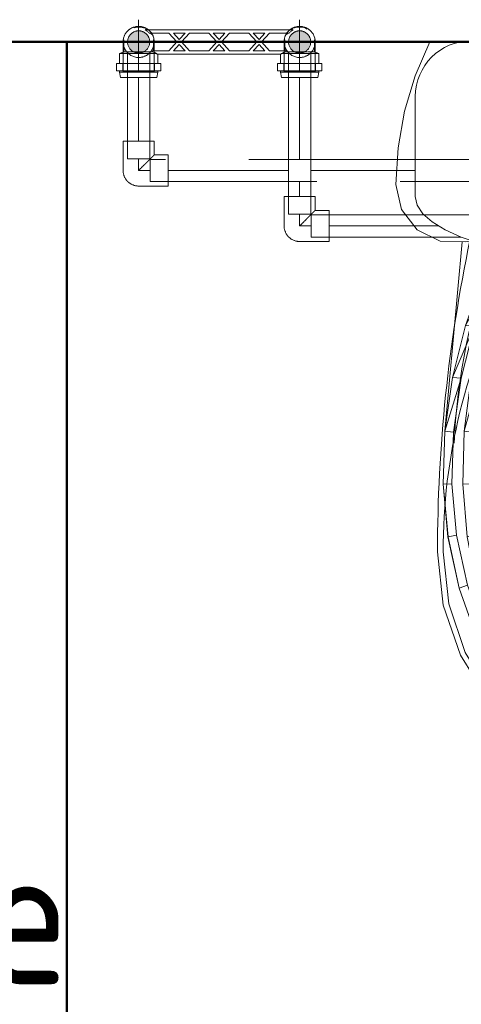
# Model space of a CAD drawing. Header units: millimetres. Extents: x 26623 to 48924, y 4737 to 39091.
# Tile 71 of 91: x 38324 to 38722, y 36641 to 37528. Entities that reach past the tile are written whole.
import ezdxf

# ---------------------------------------------------------------- set-up
doc = ezdxf.new("R2010")
doc.units = ezdxf.units.MM
for name, pattern in [('ADSK_Осевая', [700, 500, -100, 0, -100]), ('ADSK_Скрыто', [300, 150, -150]), ('ADSK_Штриховая_ш3 п1_5', [225, 150, -75])]:
    doc.linetypes.add(name, pattern=pattern)
for name, color, linetype, lineweight in [('A-DETL-____-HDLN', 90, 'ADSK_Скрыто', 9), ('A-DETL-____-MBND', 5, 'ADSK_Штриховая_ш3 п1_5', 20), ('A-PART-____-MCUT', 2, 'Continuous', 50), ('A-PART-____-OTLN', 2, 'Continuous', 20), ('A-WALL-____-MCUT', 113, 'Continuous', 50), ('A-WALL-____-OTLN', 113, 'Continuous', 20), ('M-EQPM-____-OTLN', 50, 'Continuous', 20), ('P-PIPE-____-CNTR', 3, 'ADSK_Осевая', 20), ('P-PIPE-____-IDEN', 2, 'Continuous', 20), ('P-PIPE-____-OTLN', 3, 'Continuous', 20), ('P-SANR-FIXT-OTLN', 6, 'Continuous', 20)]:
    doc.layers.add(name, color=color, linetype=linetype, lineweight=lineweight)
doc.styles.add('GOST Common', font='GOST_Common.ttf', dxfattribs={"width": 0.9, "height": 125})

# ---------------------------------------------------------------- blocks, each defined once
blk = doc.blocks.new('Прямая форма - Masonry Block - Structural-612305-В_Этаж 03_Водопровод')
at = {"layer": 'A-WALL-____-MCUT', "color": 9}
blk.add_line((2035.06, -400), (3177, -400), dxfattribs=at)
blk = doc.blocks.new('Прямая форма - SW - 004-612307-В_Этаж 03_Водопровод')
blk.add_blockref('Прямая форма - Masonry Block - Structural-612305-В_Этаж 03_Водопровод', (0, 0))
blk = doc.blocks.new('Family - Masonry Block - Structural-612315-В_Этаж 03_Водопровод')
at = {"layer": 'A-PART-____-MCUT', "color": 9}
blk.add_line((2035.06, -400), (3177, -400), dxfattribs=at)
blk = doc.blocks.new('Прямая форма - V line-609012-В_Этаж 03_Водопровод')
at = {"layer": 'M-EQPM-____-OTLN', "color": 253}
for p, q in [((-186.77, 0), (-200.07, -30.54)), ((200.07, -30.54), (186.77, 0)), ((-200.07, -30.54), (-209.71, -62.43)), ((209.71, -62.43), (200.07, -30.54)), ((-8.33, -62.51), (-5.74, -61.12)), ((-5.74, -61.12), (-2.93, -60.27)), ((-2.93, -60.27), (0, -59.98)), ((0, -59.98), (2.93, -60.27)), ((2.93, -60.27), (5.74, -61.12)), ((5.74, -61.12), (8.33, -62.51)), ((-209.71, -62.43), (-215.55, -95.22)), ((-14.71, -72.05), (-13.86, -69.24)), ((-13.86, -69.24), (-12.47, -66.65)), ((-12.47, -66.65), (-10.61, -64.38)), ((-10.61, -64.38), (-8.33, -62.51)), ((8.33, -62.51), (10.61, -64.38)), ((10.61, -64.38), (12.47, -66.65)), ((12.47, -66.65), (13.86, -69.24)), ((13.86, -69.24), (14.71, -72.05)), ((215.54, -95.22), (209.71, -62.43)), ((-15, -74.98), (-14.71, -72.05)), ((-14.71, -77.9), (-15, -74.98)), ((-13.86, -80.72), (-14.71, -77.9)), ((14.71, -77.9), (13.86, -80.72)), ((14.71, -72.05), (15, -74.98)), ((15, -74.98), (14.71, -77.9)), ((-12.47, -83.31), (-13.86, -80.72)), ((-10.61, -85.58), (-12.47, -83.31)), ((-8.33, -87.45), (-10.61, -85.58)), ((-5.74, -88.83), (-8.33, -87.45)), ((8.33, -87.45), (5.74, -88.83)), ((10.61, -85.58), (8.33, -87.45)), ((12.47, -83.31), (10.61, -85.58)), ((13.86, -80.72), (12.47, -83.31)), ((-215.55, -95.22), (-217.5, -128.48)), ((-2.93, -89.69), (-5.74, -88.83)), ((0, -89.98), (-2.93, -89.69)), ((2.93, -89.69), (0, -89.98)), ((5.74, -88.83), (2.93, -89.69)), ((217.5, -128.48), (215.54, -95.22)), ((-217.5, -128.48), (-212.43, -150.98)), ((212.43, -150.98), (217.5, -128.48)), ((-212.43, -150.98), (-198.21, -169.15)), ((198.21, -169.15), (212.43, -150.98)), ((-116.22, -173.17), (-77.64, -168.31)), ((-38.87, -165.39), (-77.64, -168.31)), ((0, -164.42), (-38.87, -165.39)), ((0, -164.42), (38.87, -165.39)), ((38.87, -165.39), (77.64, -168.31)), ((77.64, -168.31), (116.21, -173.17)), ((-198.21, -169.15), (-177.57, -179.47)), ((-154.5, -179.95), (-116.22, -173.17)), ((-138.72, -210.15), (-110.19, -172.93)), ((-138.72, -210.15), (-108.94, -172.93)), ((-108.94, -172.93), (-130.06, -210.21)), ((-119.56, -210.15), (-99.17, -172.93)), ((-119.56, -210.15), (-98.05, -172.93)), ((-98.05, -172.93), (-117.06, -210.21)), ((-108.94, -172.93), (-110.19, -172.93)), ((-108.94, -172.93), (-99.17, -172.93)), ((-98.05, -172.93), (-99.17, -172.93)), ((98.05, -172.93), (-98.05, -172.93)), ((117.06, -210.21), (98.05, -172.93)), ((98.05, -172.93), (99.17, -172.93)), ((99.17, -172.93), (119.56, -210.15)), ((99.17, -172.93), (117.06, -210.21)), ((99.17, -172.93), (108.94, -172.93)), ((108.94, -172.93), (110.19, -172.93)), ((130.06, -210.21), (108.94, -172.93)), ((110.19, -172.93), (138.72, -210.15)), ((110.19, -172.93), (130.06, -210.21)), ((116.21, -173.17), (154.5, -179.95)), ((177.57, -179.47), (198.21, -169.15)), ((-177.57, -179.47), (-154.5, -179.95)), ((-157.76, -179.88), (-173.53, -350.38)), ((154.5, -179.95), (177.57, -179.47)), ((157.76, -179.88), (173.53, -350.38)), ((-154.87, -255.25), (-138.72, -210.15)), ((-154.87, -255.25), (-130.06, -210.21)), ((-130.06, -210.21), (-146.69, -255.52)), ((-139.38, -255.25), (-119.56, -210.15)), ((-139.38, -255.25), (-117.06, -210.21)), ((-130.06, -210.21), (-138.72, -210.15)), ((-117.06, -210.21), (-132.02, -255.52)), ((-117.06, -210.21), (-119.56, -210.15)), ((117.06, -210.21), (119.56, -210.15)), ((132.02, -255.52), (117.06, -210.21)), ((119.56, -210.15), (139.38, -255.25)), ((119.56, -210.15), (132.02, -255.52)), ((130.06, -210.21), (138.72, -210.15)), ((146.69, -255.52), (130.06, -210.21)), ((138.72, -210.15), (154.87, -255.25)), ((138.72, -210.15), (146.69, -255.52)), ((-166.47, -302.2), (-154.87, -255.25)), ((-166.47, -302.2), (-146.69, -255.52)), ((-146.69, -255.52), (-158.59, -302.78)), ((-146.69, -255.52), (-154.87, -255.25)), ((-149.82, -302.2), (-139.38, -255.25)), ((-149.82, -302.2), (-132.02, -255.52)), ((-132.02, -255.52), (-142.73, -302.78)), ((-132.02, -255.52), (-139.38, -255.25)), ((132.02, -255.52), (139.38, -255.25)), ((142.73, -302.78), (132.02, -255.52)), ((139.38, -255.25), (149.82, -302.2)), ((139.38, -255.25), (142.73, -302.78)), ((146.69, -255.52), (154.87, -255.25)), ((158.59, -302.78), (146.69, -255.52)), ((154.87, -255.25), (166.47, -302.2)), ((154.87, -255.25), (158.59, -302.78)), ((-173.35, -350.38), (-166.47, -302.2)), ((-173.35, -350.38), (-158.59, -302.78)), ((-158.59, -302.78), (-166.47, -302.2)), ((-158.59, -302.78), (-165.6, -351.35)), ((-156.01, -350.38), (-149.82, -302.2)), ((-156.01, -350.38), (-142.73, -302.78)), ((-142.73, -302.78), (-149.82, -302.2)), ((-142.73, -302.78), (-149.04, -351.35)), ((142.73, -302.78), (149.82, -302.2)), ((149.04, -351.35), (142.73, -302.78)), ((149.82, -302.2), (149.04, -351.35)), ((149.82, -302.2), (156.01, -350.38)), ((158.59, -302.78), (166.47, -302.2)), ((165.6, -351.35), (158.59, -302.78)), ((166.47, -302.2), (165.6, -351.35)), ((166.47, -302.2), (173.35, -350.38)), ((-173.53, -350.38), (-175.01, -398.05)), ((-174.82, -398.05), (-173.35, -350.38)), ((-165.6, -351.35), (-173.35, -350.38)), ((-165.6, -351.35), (-167.04, -397.73)), ((-157.34, -398.05), (-156.01, -350.38)), ((-149.04, -351.35), (-156.01, -350.38)), ((-149.04, -351.35), (-150.33, -397.73)), ((149.04, -351.35), (156.01, -350.38)), ((150.33, -397.73), (149.04, -351.35)), ((156.01, -350.38), (157.34, -398.05)), ((165.6, -351.35), (173.35, -350.38)), ((167.04, -397.73), (165.6, -351.35)), ((173.35, -350.38), (174.82, -398.05)), ((173.53, -350.38), (175.01, -398.05)), ((-175.01, -398.05), (-170.65, -445.48)), ((-167.04, -397.73), (-174.82, -398.05)), ((-170.47, -445.48), (-174.82, -398.05)), ((-162.8, -443.89), (-167.04, -397.73)), ((-150.33, -397.73), (-157.34, -398.05)), ((-153.43, -445.48), (-157.34, -398.05)), ((-150.33, -397.73), (-146.52, -443.89)), ((146.52, -443.89), (150.33, -397.73)), ((150.33, -397.73), (157.34, -398.05)), ((157.34, -398.05), (153.43, -445.48)), ((167.04, -397.73), (162.8, -443.89)), ((167.04, -397.73), (174.82, -398.05)), ((174.82, -398.05), (170.47, -445.48)), ((170.65, -445.48), (175.01, -398.05)), ((-170.65, -445.48), (-160.56, -491.73)), ((-162.8, -443.89), (-170.47, -445.48)), ((-160.39, -491.73), (-170.47, -445.48)), ((-162.8, -443.89), (-152.99, -488.9)), ((-146.52, -443.89), (-153.43, -445.48)), ((-144.35, -491.73), (-153.43, -445.48)), ((-146.52, -443.89), (-137.69, -488.9)), ((137.69, -488.9), (146.52, -443.89)), ((153.43, -445.48), (144.35, -491.73)), ((146.52, -443.89), (153.43, -445.48)), ((152.99, -488.9), (162.8, -443.89)), ((170.47, -445.48), (160.39, -491.73)), ((160.56, -491.73), (170.65, -445.48)), ((162.8, -443.89), (170.47, -445.48)), ((-160.56, -491.73), (-144.93, -535.85)), ((-152.99, -488.9), (-160.39, -491.73)), ((-144.77, -535.85), (-160.39, -491.73)), ((-137.79, -531.84), (-152.99, -488.9)), ((-137.69, -488.9), (-144.35, -491.73)), ((-130.3, -530.17), (-144.35, -491.73)), ((-137.69, -488.9), (-124.01, -531.84)), ((-130.3, -530.17), (-137.69, -488.9)), ((124.01, -531.84), (137.69, -488.9)), ((144.35, -491.73), (124.01, -531.84)), ((144.35, -491.73), (130.3, -530.17)), ((137.69, -488.9), (144.35, -491.73)), ((137.79, -531.84), (152.99, -488.9)), ((160.39, -491.73), (144.77, -535.85)), ((144.93, -535.85), (160.56, -491.73)), ((152.99, -488.9), (160.39, -491.73)), ((-107.6, -565.05), (-130.3, -530.17)), ((-124.01, -531.84), (-130.3, -530.17)), ((130.3, -530.17), (102.41, -572.6)), ((130.3, -530.17), (107.6, -565.05)), ((124.01, -531.84), (130.3, -530.17)), ((-144.93, -535.85), (-119.68, -578.68)), ((-137.79, -531.84), (-144.77, -535.85)), ((-119.55, -578.68), (-144.77, -535.85)), ((-113.79, -572.6), (-137.79, -531.84)), ((-124.01, -531.84), (-102.41, -572.6)), ((-107.6, -565.05), (-124.01, -531.84)), ((102.41, -572.6), (124.01, -531.84)), ((113.79, -572.6), (137.79, -531.84)), ((144.77, -535.85), (119.55, -578.68)), ((119.68, -578.68), (144.93, -535.85)), ((137.79, -531.84), (144.77, -535.85)), ((-102.41, -572.6), (-107.6, -565.05)), ((107.6, -565.05), (102.41, -572.6)), ((-113.79, -572.6), (-119.55, -578.68)), ((-81.08, -604.17), (-113.79, -572.6)), ((-102.41, -572.6), (-72.97, -604.17)), ((102.41, -572.6), (72.97, -604.17)), ((81.08, -604.17), (113.79, -572.6)), ((113.79, -572.6), (119.55, -578.68)), ((-119.68, -578.68), (-85.27, -611.85)), ((-85.18, -611.85), (-119.55, -578.68)), ((119.55, -578.68), (85.18, -611.85)), ((85.27, -611.85), (119.68, -578.68)), ((-81.08, -604.17), (-85.18, -611.85)), ((-42.15, -624.14), (-81.08, -604.17)), ((-72.97, -604.17), (-37.94, -624.14)), ((72.97, -604.17), (37.94, -624.14)), ((42.15, -624.14), (81.08, -604.17)), ((81.08, -604.17), (85.18, -611.85)), ((-85.27, -611.85), (-44.33, -632.83)), ((-44.29, -632.83), (-85.18, -611.85)), ((85.18, -611.85), (44.29, -632.83)), ((44.33, -632.83), (85.27, -611.85)), ((-42.15, -624.14), (-44.29, -632.83)), ((0, -630.97), (-42.15, -624.14)), ((-37.94, -624.14), (0, -630.97)), ((0, -630.97), (37.94, -624.14)), ((0, -630.97), (42.15, -624.14)), ((42.15, -624.14), (44.29, -632.83)), ((-44.33, -632.83), (0, -640)), ((0, -640), (-44.29, -632.83)), ((0, -630.97), (0, -640)), ((0, -640), (44.33, -632.83)), ((44.29, -632.83), (0, -640))]:
    blk.add_line(p, q, dxfattribs=at)
blk = doc.blocks.new('Прямая форма - FU - 053-612336-В_Этаж 03_Водопровод')
blk.add_blockref('Прямая форма - V line-609012-В_Этаж 03_Водопровод', (0, 0))
blk = doc.blocks.new('Прямая форма - V line-613121-В_Этаж 03_Водопровод')
at = {"layer": 'A-WALL-____-MCUT', "color": 9}
for p, q in [((3036.77, 100), (400, 100)), ((400, 100), (400, 0))]:
    blk.add_line(p, q, dxfattribs=at)
blk = doc.blocks.new('Прямая форма - SW - 016-613122-В_Этаж 03_Водопровод')
blk.add_blockref('Прямая форма - V line-613121-В_Этаж 03_Водопровод', (0, 0))
blk = doc.blocks.new('V line_ifc_RVT-1-В_Этаж 03_Водопровод')
at = {"layer": 'A-PART-____-OTLN', "color": 253, "lineweight": 20}
blk.add_blockref('Family - Masonry Block - Structural-612315-В_Этаж 03_Водопровод', (36223.24, 37907.63), dxfattribs=at)
at = {"layer": 'A-WALL-____-OTLN', "color": 253, "lineweight": 20}
blk.add_blockref('Прямая форма - SW - 004-612307-В_Этаж 03_Водопровод', (36223.24, 37907.63), dxfattribs=at)
at = {"layer": 'A-WALL-____-OTLN', "color": 253, "lineweight": 20, "rotation": 270}
blk.add_blockref('Прямая форма - SW - 016-613122-В_Этаж 03_Водопровод', (38266.42, 37907.63), dxfattribs=at)
at = {"layer": 'M-EQPM-____-OTLN', "color": 253, "lineweight": 20}
blk.add_blockref('Прямая форма - FU - 053-612336-В_Этаж 03_Водопровод', (38880.32, 37507.63), dxfattribs=at)
blk = doc.blocks.new('ADSK_Полипропилен_Отвод - Универсальный-V33-В_Этаж 03_Водопровод')
at = {"layer": 'A-DETL-____-MBND', "color": 150}
for p, q in [((0, 14), (-26.5, 14)), ((-26.5, 14), (-26.5, -14)), ((14, -26.5), (14, 0)), ((-26.5, -14), (-14, -14)), ((-14, -14), (-14, -26.5)), ((-14, -26.5), (14, -26.5))]:
    blk.add_line(p, q, dxfattribs=at)
at = {"layer": 'A-DETL-____-MBND', "color": 150, "flags": 128}
blk.add_lwpolyline([(14, 0), (13.99, 0.56), (13.96, 1.12), (13.9, 1.68), (13.82, 2.23), (13.72, 2.78), (13.6, 3.33), (13.45, 3.87), (13.29, 4.4), (13.1, 4.93), (12.89, 5.45), (12.67, 5.96), (12.42, 6.46), (12.15, 6.96), (11.86, 7.44), (11.55, 7.9), (11.23, 8.36), (10.89, 8.8), (10.53, 9.23), (10.15, 9.64), (9.75, 10.04), (9.34, 10.43), (8.92, 10.79), (8.48, 11.14), (8.03, 11.47), (7.56, 11.78), (7.09, 12.07), (6.6, 12.35), (6.1, 12.6), (5.59, 12.84), (5.07, 13.05), (4.55, 13.24), (4.01, 13.41), (3.47, 13.56), (2.93, 13.69), (2.38, 13.8), (1.83, 13.88), (1.27, 13.94), (0.71, 13.98), (0.15, 14), (0, 14)], dxfattribs=at)
at = {"layer": 'A-DETL-____-MBND', "color": 150}
blk.add_open_spline([(-14, -14), (-13.99, -14), (-13.92, -13.93), (-13.71, -13.72), (-13.5, -13.5), (-13.23, -13.23), (-12.9, -12.91), (-12.53, -12.54), (-12.12, -12.12), (-11.69, -11.68), (-11.2, -11.2), (-10.69, -10.7), (-10.16, -10.16), (-9.62, -9.61), (-8.85, -8.85), (-8.05, -8.05), (-7.24, -7.23), (-6.4, -6.4), (-4.9, -4.9), (-2.69, -2.7), (-0.9, -0.89), (0, 0)], degree=3, knots=[0, 0, 0, 0, 0.071429, 0.107143, 0.142857, 0.178571, 0.214286, 0.25, 0.285714, 0.321429, 0.357143, 0.392857, 0.428571, 0.464286, 0.5, 0.571429, 0.607143, 0.642857, 0.714286, 0.857143, 1, 1, 1, 1], dxfattribs=at)
blk = doc.blocks.new('ADSK_Полипропилен_Отвод - Универсальный-V32-В_Этаж 03_Водопровод')
at = {"layer": 'A-DETL-____-MBND', "color": 220}
for p, q in [((0, 14), (-26.5, 14)), ((-26.5, 14), (-26.5, -14)), ((14, -26.5), (14, 0)), ((-26.5, -14), (-14, -14)), ((-14, -14), (-14, -26.5)), ((-14, -26.5), (14, -26.5))]:
    blk.add_line(p, q, dxfattribs=at)
at = {"layer": 'A-DETL-____-MBND', "color": 220, "flags": 128}
blk.add_lwpolyline([(14, 0), (13.99, 0.56), (13.96, 1.12), (13.9, 1.68), (13.82, 2.23), (13.72, 2.78), (13.6, 3.33), (13.45, 3.87), (13.29, 4.4), (13.1, 4.93), (12.89, 5.45), (12.67, 5.96), (12.42, 6.46), (12.15, 6.96), (11.86, 7.44), (11.55, 7.9), (11.23, 8.36), (10.89, 8.8), (10.53, 9.23), (10.15, 9.64), (9.75, 10.04), (9.34, 10.43), (8.92, 10.79), (8.48, 11.14), (8.03, 11.47), (7.56, 11.78), (7.09, 12.07), (6.6, 12.35), (6.1, 12.6), (5.59, 12.84), (5.07, 13.05), (4.55, 13.24), (4.01, 13.41), (3.47, 13.56), (2.93, 13.69), (2.38, 13.8), (1.83, 13.88), (1.27, 13.94), (0.71, 13.98), (0.15, 14), (0, 14)], dxfattribs=at)
at = {"layer": 'A-DETL-____-MBND', "color": 220}
blk.add_open_spline([(-14, -14), (-13.99, -14), (-13.92, -13.93), (-13.71, -13.72), (-13.5, -13.5), (-13.23, -13.23), (-12.9, -12.91), (-12.53, -12.54), (-12.12, -12.12), (-11.69, -11.68), (-11.2, -11.2), (-10.69, -10.7), (-10.16, -10.16), (-9.62, -9.61), (-8.85, -8.85), (-8.05, -8.05), (-7.24, -7.23), (-6.4, -6.4), (-4.9, -4.9), (-2.69, -2.7), (-0.9, -0.89), (0, 0)], degree=3, knots=[0, 0, 0, 0, 0.071429, 0.107143, 0.142857, 0.178571, 0.214286, 0.25, 0.285714, 0.321429, 0.357143, 0.392857, 0.428571, 0.464286, 0.5, 0.571429, 0.607143, 0.642857, 0.714286, 0.857143, 1, 1, 1, 1], dxfattribs=at)
blk = doc.blocks.new('ADSK_Унитаз напольный_ГОСТ 30493-2017 - Вертикальный выпуск-1631680-В_Этаж 03_Водопровод')
at = {"layer": 'A-DETL-____-HDLN', "flags": 128}
for points in [[(-0.53, 642.74), (-0.51, 642.74), (-0.48, 642.74), (-0.44, 642.74), (-0.39, 642.74), (-0.33, 642.74)], [(0.37, 642.74), (0.44, 642.74), (0.47, 642.74), (0.53, 642.74)]]:
    blk.add_lwpolyline(points, dxfattribs=at)
at = {"layer": 'P-SANR-FIXT-OTLN'}
for p, q in [((-115, 215), (115, 215)), ((-200, 140), (-200, 50)), ((200, 50), (200, 140)), ((-150, 0), (150, 0))]:
    blk.add_line(p, q, dxfattribs=at)
at = {"layer": 'P-SANR-FIXT-OTLN', "flags": 128}
for points in [[(180, 460), (174.77, 507.86), (159.38, 552.94), (134.73, 592.62), (102.25, 624.6), (63.83, 647), (21.7, 658.54), (-21.7, 658.54), (-63.83, 647), (-102.25, 624.6), (-134.73, 592.62), (-159.38, 552.94), (-174.77, 507.86), (-180, 460)], [(175, 460), (169.91, 506.67), (154.95, 550.62), (130.99, 589.31), (99.41, 620.48), (62.06, 642.33), (21.09, 653.58), (-21.09, 653.58), (-62.06, 642.33), (-99.41, 620.48), (-130.99, 589.31), (-154.95, 550.62), (-169.91, 506.67), (-175, 460)], [(-0.53, 642.74), (-0.51, 642.74), (-0.48, 642.74), (-0.44, 642.74), (-0.39, 642.74), (-0.33, 642.74)], [(0.37, 642.74), (0.44, 642.74), (0.47, 642.74), (0.53, 642.74)], [(-140.95, 220.5), (-147.19, 242.9), (-152.54, 265.53), (-156.97, 288.36), (-160.49, 311.34), (-163.08, 334.45), (-164.75, 357.65), (-164.88, 361.89)], [(164.92, 362.08), (163.67, 341.28), (161.35, 318.14), (158.1, 295.11), (153.94, 272.23), (148.86, 249.54), (142.88, 227.07), (140.95, 220.5)], [(-125.35, 186.66), (-127.92, 190.8), (-130.55, 195.45), (-133, 200.2), (-135.25, 205.04), (-137.3, 209.97), (-139.16, 214.97), (-140.82, 220.05), (-140.95, 220.5)], [(140.95, 220.5), (139.31, 215.41), (137.47, 210.4), (135.44, 205.47), (133.2, 200.62), (130.77, 195.86), (128.16, 191.21), (125.36, 186.66)], [(200, 140), (198.29, 147.83), (193.19, 155.53), (184.78, 162.96), (173.21, 170), (158.67, 176.53), (141.42, 182.43), (121.75, 187.6), (100, 191.96), (76.54, 195.43), (51.76, 197.96), (26.11, 199.49), (0, 200), (-26.11, 199.49), (-51.76, 197.96), (-76.54, 195.43), (-100, 191.96), (-121.75, 187.6), (-141.42, 182.43), (-158.67, 176.53), (-173.21, 170), (-184.78, 162.96), (-193.19, 155.53), (-198.29, 147.83), (-200, 140)]]:
    blk.add_lwpolyline(points, dxfattribs=at)
at = {"layer": 'P-SANR-FIXT-OTLN'}
for centre, radius, start, end in [((1182.5, 460), 1362.5, 180, 191.88598), ((355.21, 460), 530.21, 180, 207.52157), ((-355.21, 460), 530.21, 332.47843, 0), ((-1182.5, 460), 1362.5, 348.11402, 0), ((-150, 50), 50, 180, 270), ((150, 50), 50, 270, 0)]:
    blk.add_arc(centre, radius, start, end, dxfattribs=at)
blk = doc.blocks.new('VTp_724_0 Водорозетка двойная - VTp_724_0-V27-В_Этаж 03_Водопровод')
at = {"layer": 'A-DETL-____-HDLN'}
for p, q in [((-67.82, 8.8), (-77.18, 8.8)), ((77.18, 8.8), (67.82, 8.8))]:
    blk.add_line(p, q, dxfattribs=at)
at = {"layer": 'M-EQPM-____-OTLN'}
for p, q in [((-88.85, 32), (-89.75, 27.2)), ((-89.75, 27.2), (-89.75, 26.1)), ((-55.25, 27.2), (-89.75, 27.2)), ((-56.15, 32), (-88.85, 32)), ((-55.25, 27.2), (-56.15, 32)), ((-55.25, 26.1), (-55.25, 27.2)), ((56.15, 32), (55.25, 27.2)), ((55.25, 27.2), (55.25, 26.1)), ((89.75, 27.2), (55.25, 27.2)), ((88.85, 32), (56.15, 32)), ((89.75, 27.2), (88.85, 32)), ((89.75, 26.1), (89.75, 27.2)), ((-92.58, 26.1), (-86.7, 26.1)), ((-92.58, 19.4), (-92.58, 26.1)), ((-86.7, 19.4), (-92.58, 19.4)), ((-89.75, 19.4), (-89.75, 10.4)), ((-86.7, 26.1), (-72.5, 26.1)), ((-86.7, 19.4), (-86.7, 26.1)), ((-72.5, 19.4), (-86.7, 19.4)), ((-72.5, 26.1), (-58.3, 26.1)), ((-72.5, 19.4), (-72.5, 26.1)), ((-58.3, 19.4), (-72.5, 19.4)), ((-58.3, 26.1), (-52.42, 26.1)), ((-58.3, 26.1), (-58.3, 19.4)), ((-52.42, 19.4), (-58.3, 19.4)), ((-55.25, 11), (-55.25, 19.4)), ((-52.42, 19.4), (-52.42, 26.1)), ((52.42, 26.1), (58.3, 26.1)), ((52.42, 19.4), (52.42, 26.1)), ((58.3, 19.4), (52.42, 19.4)), ((55.25, 19.4), (55.25, 11)), ((58.3, 26.1), (72.5, 26.1)), ((58.3, 19.4), (58.3, 26.1)), ((72.5, 19.4), (58.3, 19.4)), ((72.5, 26.1), (86.7, 26.1)), ((72.5, 19.4), (72.5, 26.1)), ((86.7, 19.4), (72.5, 19.4)), ((86.7, 26.1), (92.58, 26.1)), ((86.7, 26.1), (86.7, 19.4)), ((92.58, 19.4), (86.7, 19.4)), ((89.75, 10.4), (89.75, 19.4)), ((92.58, 19.4), (92.58, 26.1)), ((-89.75, 10.4), (-85.9, 8.8)), ((-55.99, 10.4), (-89.75, 10.4)), ((55.99, 11), (-55.99, 11)), ((-55.99, 11), (-55.99, 10.4)), ((55.99, 10.4), (55.99, 11)), ((89.75, 10.4), (55.99, 10.4)), ((85.9, 8.8), (89.75, 10.4)), ((-85.9, 8.8), (-85.9, 0)), ((-79.78, 8.8), (-85.9, 8.8)), ((-77.23, 8.8), (-79.34, 8.8)), ((-60.07, 8.8), (-67.78, 8.8)), ((-60.07, 8.8), (-60.07, 8)), ((-60.07, 8), (-45.3, 8)), ((-59.1, 0), (-59.1, 8)), ((-45.3, 8), (-38.02, 0)), ((-36, 2.23), (-41.25, 8)), ((-41.25, 8), (-30.75, 8)), ((-30.75, 8), (-36, 2.23)), ((-33.98, 0), (-26.7, 8)), ((-26.7, 8), (-9.3, 8)), ((-9.3, 8), (-2.02, 0)), ((0, 2.23), (-5.25, 8)), ((-5.25, 8), (5.25, 8)), ((5.25, 8), (0, 2.23)), ((2.02, 0), (9.3, 8)), ((9.3, 8), (26.7, 8)), ((26.7, 8), (33.98, 0)), ((30.75, 8), (41.25, 8)), ((36, 2.23), (30.75, 8)), ((41.25, 8), (36, 2.23)), ((38.02, 0), (45.3, 8)), ((45.3, 8), (60.07, 8)), ((59.1, 8), (59.1, 0)), ((67.78, 8.8), (60.07, 8.8)), ((60.07, 8), (60.07, 8.8)), ((85.9, 8.8), (77.23, 8.8)), ((85.9, 0), (85.9, 8.8)), ((-45.3, -8), (-62.98, -8)), ((-38.02, 0), (-45.3, -8)), ((-41.25, -8), (-36, -2.23)), ((-30.75, -8), (-41.25, -8)), ((-36, -2.23), (-30.75, -8)), ((-26.7, -8), (-33.98, 0)), ((-9.3, -8), (-26.7, -8)), ((-2.02, 0), (-9.3, -8)), ((-5.25, -8), (0, -2.23)), ((5.25, -8), (-5.25, -8)), ((0, -2.23), (5.25, -8)), ((9.3, -8), (2.02, 0)), ((26.7, -8), (9.3, -8)), ((33.98, 0), (26.7, -8)), ((30.75, -8), (36, -2.23)), ((41.25, -8), (30.75, -8)), ((36, -2.23), (41.25, -8)), ((45.3, -8), (38.02, 0)), ((62.98, -8), (45.3, -8)), ((-66.71, -11), (66.71, -11))]:
    blk.add_line(p, q, dxfattribs=at)
for centre, radius, start, end in [((-212.07, 402.15), 421.7, 291.12855, 291.72365), ((212.07, 402.15), 421.7, 248.27635, 248.87145), ((-72.5, 0), 13.4, 180, 188.2152), ((-72.5, 0), 13.4, 351.83205, 360), ((-72.5, 0), 13.4, 352.56086, 0), ((72.5, 0), 13.4, 180, 187.43914), ((72.5, 0), 13.4, 180, 188.16795), ((72.5, 0), 13.4, 351.7848, 0), ((-72.5, 0), 13.4, 322.97356, 327.32581), ((-72.5, 0), 13.4, 323.08175, 328.77769), ((-72.5, 0), 13.4, 323.34359, 330.79093), ((72.5, 0), 13.4, 209.20907, 216.65641), ((72.5, 0), 13.4, 211.22231, 216.91825), ((72.5, 0), 13.4, 212.67419, 217.02644), ((-72.5, 0), 13.4, 240, 293.64886), ((-72.5, 0), 13.4, 296.89364, 306.30653), ((72.5, 0), 13.4, 233.69347, 242.81157), ((72.5, 0), 13.4, 246.35114, 288.10903)]:
    blk.add_arc(centre, radius, start, end, dxfattribs=at)
for points in [[(-62.98, -8), (-63.51, -8.62), (-64.66, -9.75), (-65.99, -10.62), (-66.71, -11)], [(66.71, -11), (65.99, -10.62), (64.66, -9.75), (63.51, -8.62), (62.98, -8)]]:
    blk.add_open_spline(points, degree=3, dxfattribs=at)
blk = doc.blocks.new('ADSK_Полипропилен_Отвод - Универсальный-V28-В_Этаж 03_Водопровод')
at = {"layer": 'A-DETL-____-HDLN', "color": 210}
for p, q in [((38439.86, 37518.62), (38440.29, 37518.26)), ((38445.17, 37481.13), (38445.17, 37507.63)), ((38417.17, 37498.2), (38417.17, 37481.13)), ((38417.17, 37481.13), (38431.17, 37481.13)), ((38431.17, 37481.13), (38445.17, 37481.13))]:
    blk.add_line(p, q, dxfattribs=at)
at = {"layer": 'A-DETL-____-HDLN', "color": 210, "flags": 128}
for points in [[(38441.86, 37516.67), (38442.22, 37516.24), (38442.55, 37515.79), (38442.87, 37515.33)], [(38443.7, 37513.87), (38443.94, 37513.36), (38444.16, 37512.85), (38444.36, 37512.32)], [(38444.94, 37510.16), (38445.03, 37509.61), (38445.1, 37509.05), (38445.14, 37508.5)]]:
    blk.add_lwpolyline(points, dxfattribs=at)
at = {"layer": 'A-DETL-____-HDLN', "color": 210}
for radius, start, end in [(10, 0, 180), (14, 344.21596, 52.24201), (14, 195, 195.78936), (14, 196.85348, 210), (10, 180, 240), (14, 270, 343.15185), (10, 300, 0), (14, 210, 270), (10, 240, 241.34432), (10, 242.37268, 255), (10, 255, 285), (10, 285, 297.6272), (10, 298.66524, 300)]:
    blk.add_arc((38431.17, 37507.63), radius, start, end, dxfattribs=at)
for points, knots in [([(38417.81, 37503.44), (38417.93, 37503.06), (38418.2, 37502.32), (38418.54, 37501.59), (38418.72, 37501.23)], [0.2241092, 0.2241092, 0.2241092, 0.2241092, 0.2857143, 0.3456864, 0.3456864, 0.3456864, 0.3456864]), ([(38443.62, 37501.23), (38443.8, 37501.59), (38444.14, 37502.32), (38444.41, 37503.06), (38444.53, 37503.44)], [0.6543136, 0.6543136, 0.6543136, 0.6543136, 0.7142857, 0.7758908, 0.7758908, 0.7758908, 0.7758908]), ([(38440.8, 37497.48), (38440.99, 37497.66), (38441.36, 37498.03), (38442.04, 37498.79), (38442.49, 37499.38), (38442.76, 37499.79)], [0.4285714, 0.4285714, 0.4285714, 0.4285714, 0.4642857, 0.5, 0.5714286, 0.5714286, 0.5714286, 0.5714286])]:
    blk.add_open_spline(points, degree=3, knots=knots, dxfattribs=at)
for points in [[(38444.91, 37504.95), (38445.08, 37505.84), (38445.17, 37506.74), (38445.17, 37507.63)], [(38419.58, 37499.79), (38419.71, 37499.59), (38420, 37499.18), (38420.47, 37498.6), (38420.98, 37498.03), (38421.35, 37497.66), (38421.54, 37497.48)]]:
    blk.add_open_spline(points, degree=3, dxfattribs=at)
at = {"layer": 'A-DETL-____-MBND', "color": 220}
blk.add_line((38417.17, 37507.63), (38417.17, 37498.25), dxfattribs=at)
at = {"layer": 'A-DETL-____-MBND', "color": 220, "flags": 128}
for points in [[(38425.07, 37520.24), (38425.58, 37520.47), (38426.1, 37520.68), (38426.62, 37520.88)], [(38428.79, 37521.43), (38429.34, 37521.52), (38429.9, 37521.58)], [(38432.14, 37521.6), (38432.7, 37521.55), (38433.25, 37521.48), (38433.8, 37521.38)], [(38435.96, 37520.79), (38436.48, 37520.59), (38437, 37520.36), (38437.26, 37520.24)], [(38417.88, 37512.04), (38418.07, 37512.57), (38418.28, 37513.09), (38418.5, 37513.6)], [(38419.62, 37515.54), (38419.94, 37516), (38420.28, 37516.44), (38420.64, 37516.87)], [(38421.83, 37518.06), (38422.25, 37518.42), (38422.69, 37518.77), (38423.14, 37519.1)], [(38438.95, 37519.27), (38439.41, 37518.95), (38439.86, 37518.62)], [(38417.21, 37508.75), (38417.27, 37509.31), (38417.35, 37509.87), (38417.45, 37510.42)]]:
    blk.add_lwpolyline(points, dxfattribs=at)
at = {"layer": 'A-DETL-____-MBND', "color": 220}
for start, end in [(90, 195), (52.44562, 90)]:
    blk.add_arc((38431.17, 37507.63), 14, start, end, dxfattribs=at)
blk.add_open_spline([(38417.17, 37507.63), (38417.17, 37506.74), (38417.26, 37505.84), (38417.43, 37504.95)], degree=3, dxfattribs=at)
blk = doc.blocks.new('ADSK_Полипропилен_Отвод - Универсальный-V29-В_Этаж 03_Водопровод')
at = {"layer": 'A-DETL-____-HDLN', "color": 140}
for p, q in [((38567.58, 37518.69), (38567.69, 37518.77)), ((38562.17, 37507.63), (38562.17, 37481.13)), ((38590.17, 37481.13), (38590.17, 37498.2)), ((38562.17, 37481.13), (38576.17, 37481.13)), ((38576.17, 37481.13), (38590.17, 37481.13))]:
    blk.add_line(p, q, dxfattribs=at)
at = {"layer": 'A-DETL-____-HDLN', "color": 140, "flags": 128}
for points in [[(38562.88, 37512.04), (38563.07, 37512.57), (38563.28, 37513.09), (38563.5, 37513.6)], [(38564.62, 37515.54), (38564.94, 37516), (38565.28, 37516.44), (38565.64, 37516.87)], [(38567.16, 37518.35), (38567.25, 37518.42), (38567.46, 37518.59)], [(38562.21, 37508.75), (38562.27, 37509.31), (38562.35, 37509.87), (38562.45, 37510.42)]]:
    blk.add_lwpolyline(points, dxfattribs=at)
at = {"layer": 'A-DETL-____-HDLN', "color": 140}
for radius, start, end in [(14, 127.75729, 195), (10, 0, 180), (14, 195, 195.78855), (14, 196.85267, 210), (10, 180, 240), (14, 270, 343.15104), (10, 300, 0), (14, 344.21515, 345), (14, 210, 270), (10, 240, 241.33308), (10, 242.37597, 255), (10, 255, 285), (10, 285, 297.63012), (10, 298.65754, 300)]:
    blk.add_arc((38576.17, 37507.63), radius, start, end, dxfattribs=at)
for points in [[(38562.17, 37507.63), (38562.17, 37506.74), (38562.26, 37505.84), (38562.43, 37504.95)], [(38564.58, 37499.79), (38564.71, 37499.59), (38565, 37499.18), (38565.47, 37498.6), (38565.98, 37498.03), (38566.35, 37497.66), (38566.54, 37497.48)]]:
    blk.add_open_spline(points, degree=3, dxfattribs=at)
for points, knots in [([(38562.81, 37503.44), (38562.93, 37503.06), (38563.2, 37502.32), (38563.54, 37501.59), (38563.72, 37501.23)], [0.2241092, 0.2241092, 0.2241092, 0.2241092, 0.2857143, 0.3456864, 0.3456864, 0.3456864, 0.3456864]), ([(38588.62, 37501.23), (38588.8, 37501.59), (38589.14, 37502.32), (38589.41, 37503.06), (38589.53, 37503.44)], [0.6543136, 0.6543136, 0.6543136, 0.6543136, 0.7142857, 0.7758908, 0.7758908, 0.7758908, 0.7758908]), ([(38585.8, 37497.48), (38585.99, 37497.66), (38586.36, 37498.03), (38587.04, 37498.79), (38587.49, 37499.38), (38587.76, 37499.79)], [0.4285714, 0.4285714, 0.4285714, 0.4285714, 0.4642857, 0.5, 0.5714286, 0.5714286, 0.5714286, 0.5714286])]:
    blk.add_open_spline(points, degree=3, knots=knots, dxfattribs=at)
at = {"layer": 'A-DETL-____-MBND', "color": 150}
for p, q in [((38567.69, 37518.77), (38568.14, 37519.1)), ((38590.17, 37498.25), (38590.17, 37507.63))]:
    blk.add_line(p, q, dxfattribs=at)
at = {"layer": 'A-DETL-____-MBND', "color": 150, "flags": 128}
for points in [[(38570.07, 37520.24), (38570.58, 37520.47), (38571.1, 37520.68), (38571.62, 37520.88)], [(38573.79, 37521.43), (38574.34, 37521.52), (38574.9, 37521.58)], [(38577.14, 37521.6), (38577.7, 37521.55), (38578.25, 37521.48), (38578.8, 37521.38)], [(38580.96, 37520.79), (38581.48, 37520.59), (38582, 37520.36), (38582.5, 37520.12)], [(38583.95, 37519.27), (38584.41, 37518.95), (38584.86, 37518.62), (38585.29, 37518.26)], [(38586.86, 37516.67), (38587.22, 37516.24), (38587.55, 37515.79), (38587.87, 37515.33)], [(38588.7, 37513.87), (38588.94, 37513.36), (38589.16, 37512.85), (38589.36, 37512.32)], [(38589.94, 37510.16), (38590.03, 37509.61), (38590.1, 37509.05), (38590.14, 37508.5)]]:
    blk.add_lwpolyline(points, dxfattribs=at)
at = {"layer": 'A-DETL-____-MBND', "color": 150}
for start, end in [(90, 127.55368), (345, 90)]:
    blk.add_arc((38576.17, 37507.63), 14, start, end, dxfattribs=at)
blk.add_open_spline([(38589.91, 37504.95), (38590.08, 37505.84), (38590.17, 37506.74), (38590.17, 37507.63)], degree=3, dxfattribs=at)

msp = doc.modelspace()

# ---------------------------------------------------------------- hatches: boundary and pattern name
at = {"layer": 'P-PIPE-____-OTLN'}
for points in [[(38431.17, 37497.64), (38433.76, 37497.98), (38437.26, 37499.82), (38438.24, 37500.57), (38439.83, 37502.64), (38440.83, 37505.05), (38441.17, 37507.64), (38440.83, 37510.23), (38439.83, 37512.64), (38437.26, 37515.46), (38436.17, 37516.3), (38433.76, 37517.3), (38431.17, 37517.64), (38428.58, 37517.3), (38426.17, 37516.3), (38424.1, 37514.71), (38421.76, 37510.84), (38421.51, 37510.23), (38421.17, 37507.64), (38421.51, 37505.05), (38422.51, 37502.64), (38424.1, 37500.57), (38426.17, 37498.98), (38428.58, 37497.98)], [(38576.17, 37497.64), (38578.76, 37497.98), (38581.17, 37498.98), (38583.4, 37500.78), (38584.83, 37502.64), (38585.83, 37505.05), (38586.17, 37507.64), (38585.58, 37510.84), (38584.83, 37512.64), (38583.24, 37514.71), (38581.17, 37516.3), (38578.76, 37517.3), (38576.17, 37517.64), (38573.58, 37517.3), (38571.17, 37516.3), (38569.1, 37514.71), (38567.16, 37511.81), (38566.51, 37510.23), (38566.17, 37507.64), (38567.16, 37503.47), (38567.51, 37502.64), (38569.1, 37500.57), (38571.17, 37498.98), (38573.58, 37497.98)]]:
    msp.add_hatch(color=256, dxfattribs=at).paths.add_polyline_path(points)

# ---------------------------------------------------------------- linework, layer by layer
at = {"layer": 'A-DETL-____-HDLN', "color": 210}
for p, q in [((38421.17, 37497.13), (38421.17, 37475.69)), ((38441.17, 37497.13), (38421.17, 37497.13)), ((38441.17, 37475.69), (38441.17, 37497.13)), ((38421.17, 37402.4), (38441.17, 37402.4)), ((38441.67, 37401.9), (38441.67, 37381.9)), ((39080.27, 37401.9), (38680.37, 37401.9)), ((38680.37, 37381.9), (39080.27, 37381.9))]:
    msp.add_line(p, q, dxfattribs=at)
at = {"layer": 'A-DETL-____-HDLN', "color": 140}
for p, q in [((38566.17, 37497.13), (38566.17, 37475.69)), ((38586.17, 37497.13), (38566.17, 37497.13)), ((38586.17, 37475.69), (38586.17, 37497.13)), ((38566.17, 37352.47), (38586.17, 37352.47)), ((38586.67, 37351.97), (38586.67, 37331.97)), ((39072.31, 37351.97), (38688.33, 37351.97))]:
    msp.add_line(p, q, dxfattribs=at)
at = {"layer": 'A-DETL-____-MBND', "color": 220}
for p, q in [((38421.17, 37475.64), (38421.17, 37402.4)), ((38431.17, 37475.64), (38431.17, 37418.4)), ((38441.17, 37402.4), (38441.17, 37475.64)), ((38431.17, 37391.9), (38431.17, 37402.4)), ((38680.32, 37401.9), (38441.67, 37401.9)), ((38441.67, 37391.9), (38431.17, 37391.9)), ((38566.51, 37391.9), (38457.67, 37391.9)), ((38680.32, 37391.9), (38585.83, 37391.9)), ((38441.67, 37381.9), (38680.32, 37381.9))]:
    msp.add_line(p, q, dxfattribs=at)
at = {"layer": 'A-DETL-____-MBND', "color": 150}
for p, q in [((38566.17, 37475.64), (38566.17, 37391.9)), ((38576.17, 37475.64), (38576.17, 37401.46)), ((38586.17, 37391.9), (38586.17, 37475.64)), ((38566.17, 37391.9), (38566.17, 37352.47)), ((38586.17, 37352.47), (38586.17, 37391.9)), ((38576.17, 37382.24), (38576.17, 37368.47)), ((38576.17, 37341.97), (38576.17, 37352.47)), ((38688.28, 37351.97), (38586.67, 37351.97)), ((38586.67, 37341.97), (38576.17, 37341.97)), ((38602.67, 37341.97), (38701.43, 37341.97)), ((38586.67, 37331.97), (38721.65, 37331.97))]:
    msp.add_line(p, q, dxfattribs=at)
at = {"layer": 'P-PIPE-____-CNTR', "color": 220}
for p, q in [((38431.17, 37487.64), (38431.17, 37527.64)), ((38411.17, 37507.64), (38451.17, 37507.64)), ((38431.17, 37507.63), (38431.17, 37507.64))]:
    msp.add_line(p, q, dxfattribs=at)
at = {"layer": 'P-PIPE-____-CNTR', "color": 150}
for p, q in [((38576.17, 37487.64), (38576.17, 37527.64)), ((38556.17, 37507.64), (38596.17, 37507.64)), ((38576.17, 37507.63), (38576.17, 37507.64))]:
    msp.add_line(p, q, dxfattribs=at)

# ---------------------------------------------------------------- block references
at = {"lineweight": 9}
msp.add_blockref('V line_ifc_RVT-1-В_Этаж 03_Водопровод', (0, 0), dxfattribs=at)
at = {"layer": 'A-DETL-____-HDLN', "rotation": 180.0000468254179}
for name, p in [('VTp_724_0 Водорозетка двойная - VTp_724_0-V27-В_Этаж 03_Водопровод', (38503.67, 37507.64)), ('ADSK_Унитаз напольный_ГОСТ 30493-2017 - Вертикальный выпуск-1631680-В_Этаж 03_Водопровод', (38880.32, 37508.51))]:
    msp.add_blockref(name, p, dxfattribs=at)
at = {"layer": 'A-DETL-____-HDLN', "color": 210}
msp.add_blockref('ADSK_Полипропилен_Отвод - Универсальный-V28-В_Этаж 03_Водопровод', (0, 0), dxfattribs=at)
at = {"layer": 'A-DETL-____-HDLN', "color": 140}
msp.add_blockref('ADSK_Полипропилен_Отвод - Универсальный-V29-В_Этаж 03_Водопровод', (0, 0), dxfattribs=at)
at = {"layer": 'A-DETL-____-MBND', "color": 220, "rotation": 180.0000468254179}
msp.add_blockref('ADSK_Полипропилен_Отвод - Универсальный-V32-В_Этаж 03_Водопровод', (38431.17, 37391.9), dxfattribs=at)
at = {"layer": 'A-DETL-____-MBND', "color": 150, "rotation": 180.0000468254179}
msp.add_blockref('ADSK_Полипропилен_Отвод - Универсальный-V33-В_Этаж 03_Водопровод', (38576.17, 37341.97), dxfattribs=at)

# ---------------------------------------------------------------- texts
at = {"layer": 'P-PIPE-____-IDEN', "lineweight": 9, "insert": (36306.46, 36784.34), "char_height": 125, "width": 2445.9486, "attachment_point": 1, "style": 'GOST Common'}
msp.add_mtext('PPR Valve with chrome handle', dxfattribs=at)

doc.saveas('drawing.dxf')
